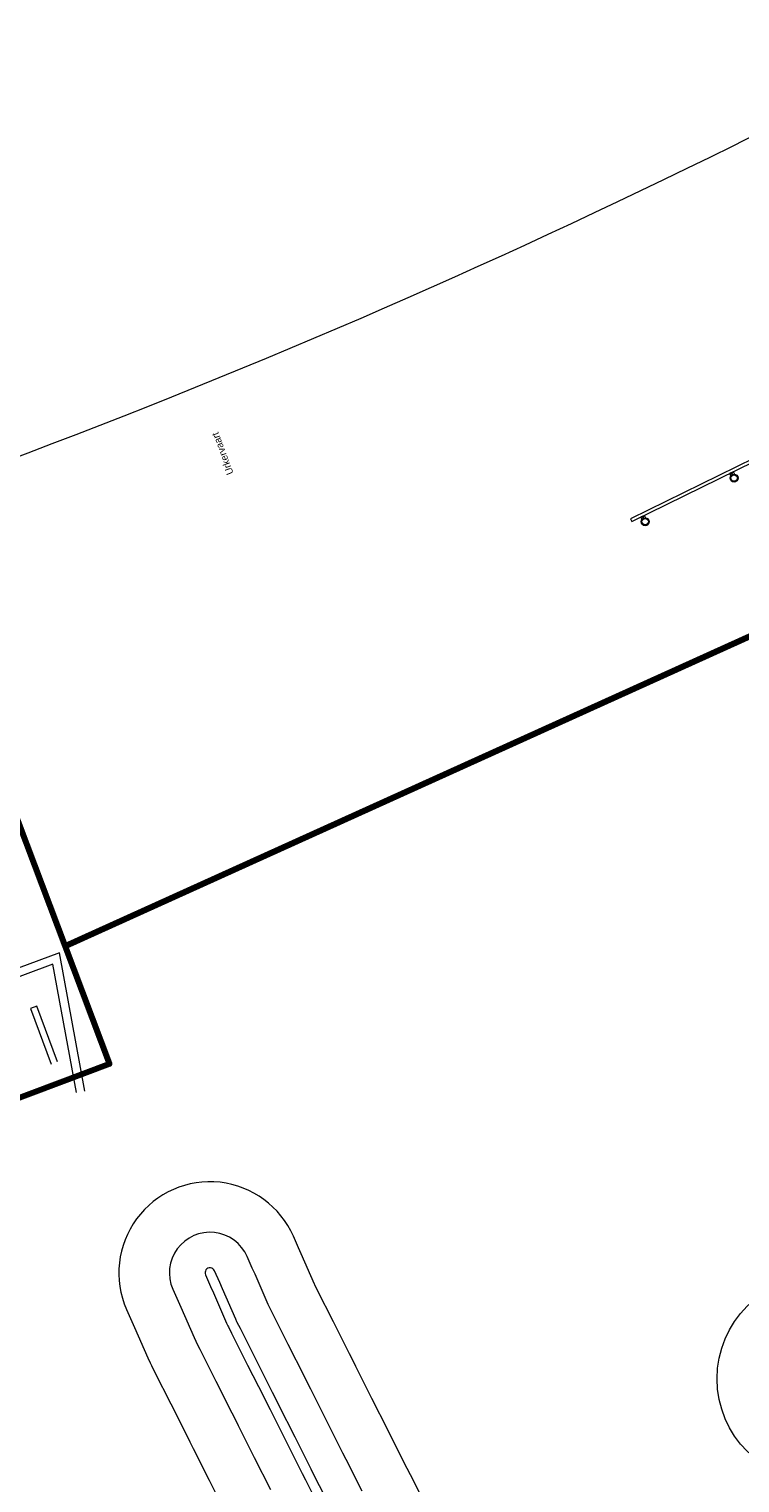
# Model space of a CAD drawing. Extents: x 168554 to 174410, y 515675 to 521218.
# Tile 59 of 110: x 171875 to 171911, y 518948 to 519021. Entities that reach past the tile are written whole.
import ezdxf

# ---------------------------------------------------------------- set-up
doc = ezdxf.new("R2010")
doc.units = 0
doc.header["$MEASUREMENT"] = 0
for name, color, linetype, lineweight in [('Algemeen - 1411 Basislijnen deelgebieden', 5, 'Continuous', 90), ('Algemeen - Fase 1B6 - 1070 Ondergrond - ontwerp', 7, 'Continuous', 9), ('Algemeen - Fase Ontsluitingsweg - 1070 Ondergrond 2', 7, 'Continuous', 9), ('Deelgebied 3.1 - 1070 Ondergrond ontwerp bomen', 7, 'Continuous', 9)]:
    doc.layers.add(name, color=color, linetype=linetype, lineweight=lineweight)
doc.styles.add('IPV ANNOTATIVE TEXTSTYLE', font='txt', dxfattribs={"height": 1.8})

msp = doc.modelspace()

# ---------------------------------------------------------------- linework, layer by layer
at = {"layer": 'Algemeen - 1411 Basislijnen deelgebieden'}
msp.add_line((171877.062, 518975.022), (171860.118, 519020.008), dxfattribs=at)
for points in [[(171877.062, 518975.022), (171940.598, 519003.793)], [(171867.753, 518964.731), (171879.3, 518969.08), (171877.062, 518975.022)]]:
    msp.add_lwpolyline(points, dxfattribs=at)
at = {"layer": 'Algemeen - Fase 1B6 - 1070 Ondergrond - ontwerp'}
for p, q in [((171888.85, 518959.788), (171888.594, 518960.373)), ((171888.987, 518959.481), (171888.85, 518959.788)), ((171889.658, 518957.951), (171888.987, 518959.481)), ((171886.518, 518958.757), (171886.258, 518959.348)), ((171886.655, 518958.449), (171886.518, 518958.757)), ((171884.152, 518958.425), (171884.415, 518957.826)), ((171884.872, 518958.028), (171884.61, 518958.626)), ((171885.009, 518957.721), (171884.872, 518958.028)), ((171887.326, 518956.919), (171886.655, 518958.449)), ((171889.672, 518957.92), (171889.658, 518957.951)), ((171889.802, 518957.661), (171889.672, 518957.92)), ((171882.503, 518957.702), (171882.769, 518957.097)), ((171884.415, 518957.826), (171884.552, 518957.519)), ((171884.552, 518957.519), (171885.223, 518955.989)), ((171885.68, 518956.191), (171885.009, 518957.721)), ((171890.614, 518956.048), (171889.802, 518957.661)), ((171880.168, 518956.678), (171880.437, 518956.066)), ((171882.769, 518957.097), (171882.906, 518956.79)), ((171882.906, 518956.79), (171883.577, 518955.26)), ((171887.368, 518956.826), (171887.326, 518956.919)), ((171887.524, 518956.515), (171887.368, 518956.826)), ((171888.336, 518954.902), (171887.524, 518956.515)), ((171880.437, 518956.066), (171880.574, 518955.758)), ((171880.574, 518955.758), (171881.245, 518954.228)), ((171885.223, 518955.989), (171885.288, 518955.841)), ((171885.288, 518955.841), (171885.311, 518955.797)), ((171885.311, 518955.797), (171885.47, 518955.481)), ((171885.74, 518956.055), (171885.68, 518956.191)), ((171885.758, 518956.021), (171885.74, 518956.055)), ((171885.916, 518955.706), (171885.758, 518956.021)), ((171891.426, 518954.435), (171890.614, 518956.048)), ((171883.577, 518955.26), (171883.661, 518955.071)), ((171883.661, 518955.071), (171883.702, 518954.989)), ((171883.702, 518954.989), (171883.862, 518954.672)), ((171885.47, 518955.481), (171886.282, 518953.868)), ((171886.728, 518954.093), (171885.916, 518955.706)), ((171883.862, 518954.672), (171884.674, 518953.059)), ((171889.148, 518953.289), (171888.336, 518954.902)), ((171891.587, 518954.115), (171891.426, 518954.435)), ((171881.245, 518954.228), (171881.356, 518953.979)), ((171881.356, 518953.979), (171881.424, 518953.844)), ((171881.424, 518953.844), (171881.584, 518953.525)), ((171881.584, 518953.525), (171882.396, 518951.912)), ((171886.282, 518953.868), (171887.094, 518952.255)), ((171887.54, 518952.48), (171886.728, 518954.093)), ((171891.748, 518953.794), (171891.587, 518954.115)), ((171892.56, 518952.181), (171891.748, 518953.794)), ((171884.674, 518953.059), (171885.486, 518951.446)), ((171889.309, 518952.968), (171889.148, 518953.289)), ((171889.471, 518952.648), (171889.309, 518952.968)), ((171887.094, 518952.255), (171887.255, 518951.934)), ((171887.702, 518952.159), (171887.54, 518952.48)), ((171887.863, 518951.839), (171887.702, 518952.159)), ((171890.283, 518951.035), (171889.471, 518952.648)), ((171893.372, 518950.568), (171892.56, 518952.181)), ((171882.396, 518951.912), (171883.208, 518950.299)), ((171885.486, 518951.446), (171885.647, 518951.125)), ((171887.255, 518951.934), (171887.416, 518951.614)), ((171887.416, 518951.614), (171888.228, 518950.001)), ((171888.675, 518950.226), (171887.863, 518951.839)), ((171885.647, 518951.125), (171885.808, 518950.805)), ((171885.808, 518950.805), (171886.62, 518949.192)), ((171891.094, 518949.422), (171890.283, 518951.035)), ((171883.208, 518950.299), (171883.369, 518949.979)), ((171883.369, 518949.979), (171883.531, 518949.658)), ((171888.228, 518950.001), (171889.04, 518948.388)), ((171889.487, 518948.613), (171888.675, 518950.226)), ((171893.534, 518950.248), (171893.372, 518950.568)), ((171894.345, 518948.635), (171893.534, 518950.248)), ((171883.531, 518949.658), (171884.343, 518948.045)), ((171886.62, 518949.192), (171887.432, 518947.579)), ((171891.256, 518949.101), (171891.094, 518949.422)), ((171889.04, 518948.388), (171889.201, 518948.067)), ((171889.648, 518948.292), (171889.487, 518948.613)), ((171892.068, 518947.488), (171891.256, 518949.101)), ((171894.507, 518948.314), (171894.345, 518948.635)), ((171884.343, 518948.045), (171885.155, 518946.432)), ((171889.201, 518948.067), (171890.013, 518946.454)), ((171890.46, 518946.679), (171889.648, 518948.292)), ((171894.668, 518947.994), (171894.507, 518948.314)), ((171895.551, 518946.241), (171894.668, 518947.994))]:
    msp.add_line(p, q, dxfattribs=at)
for radius, start, end in [(4.6, 23.67983, 203.68039), (2.05, 23.67948, 203.68073), (0.25, 23.67496, 203.68525)]:
    msp.add_arc((171884.381, 518958.525), radius, start, end, dxfattribs=at)
at = {"layer": 'Algemeen - Fase Ontsluitingsweg - 1070 Ondergrond 2'}
for p, q in [((171929.137, 519008.157), (171905.62, 518996.609)), ((171905.686, 518996.474), (171929.204, 519008.023)), ((171905.62, 518996.609), (171905.686, 518996.474)), ((171876.777, 518974.696), (171868.429, 518971.598)), ((171876.447, 518974.115), (171868.438, 518971.143)), ((171877.645, 518967.63), (171876.447, 518974.115)), ((171878.067, 518967.708), (171876.777, 518974.696)), ((171875.643, 518972.003), (171875.315, 518971.881)), ((171875.315, 518971.881), (171876.358, 518969.069)), ((171876.686, 518969.19), (171875.643, 518972.003))]:
    msp.add_line(p, q, dxfattribs=at)
for points in [[(171910.816, 518998.971), (171910.807, 518998.989), (171910.619, 518998.896), (171910.627, 518998.878)], [(171910.728, 518998.928), (171910.764, 518998.856), (171910.75, 518998.85), (171910.715, 518998.921)], [(171906.328, 518996.767), (171906.319, 518996.785), (171906.13, 518996.692), (171906.139, 518996.675)], [(171906.24, 518996.724), (171906.276, 518996.652), (171906.262, 518996.646), (171906.227, 518996.718)]]:
    msp.add_lwpolyline(points, close=True, dxfattribs=at)
for points in [[(171910.627, 518998.878), (171910.676, 518998.78)], [(171910.816, 518998.971), (171910.864, 518998.873)], [(171906.139, 518996.675), (171906.188, 518996.576)], [(171906.328, 518996.767), (171906.376, 518996.669)]]:
    msp.add_lwpolyline(points, dxfattribs=at)
for centre, radius in [((171910.846, 518998.672), 0.202), ((171910.846, 518998.672), 0.162), ((171906.358, 518996.468), 0.202), ((171906.358, 518996.468), 0.162)]:
    msp.add_circle(centre, radius, dxfattribs=at)
msp.add_arc((171735.437, 519369.222), 394.838, 290.35588, 302.37906, dxfattribs=at)
at = {"layer": 'Deelgebied 3.1 - 1070 Ondergrond ontwerp bomen'}
msp.add_circle((171915.173, 518953.174), 5.184, dxfattribs=at)

# ---------------------------------------------------------------- texts
at = {"layer": 'Algemeen - Fase Ontsluitingsweg - 1070 Ondergrond 2', "style": 'IPV ANNOTATIVE TEXTSTYLE'}
msp.add_text('Urkervaart', height=0.36, rotation=110.35588, dxfattribs=at).set_placement((171885.577, 518998.918))

doc.saveas('drawing.dxf')
